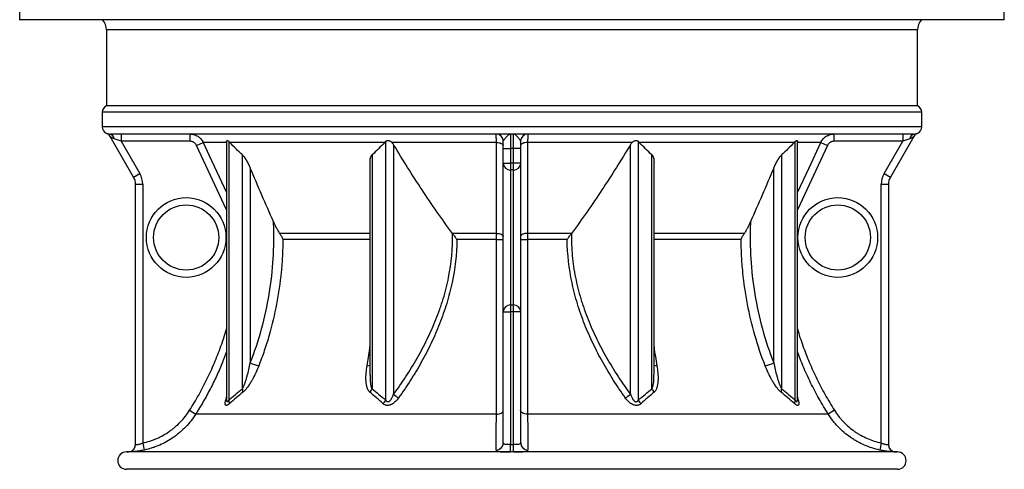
# Model space of a CAD drawing. Header units: millimetres. Extents: x 1695 to 3133, y 654 to 4111.
# Tile 1 of 5: x 1734 to 3094, y 654 to 1274. Entities that reach past the tile are written whole.
import ezdxf

# ---------------------------------------------------------------- set-up
doc = ezdxf.new("R2010")
doc.units = ezdxf.units.MM
doc.header["$LTSCALE"] = 2

msp = doc.modelspace()

# ---------------------------------------------------------------- linework, layer by layer
at = {"color": 7, "linetype": 'Continuous', "lineweight": 25}
for p, q in [((1733.9, 1334.3), (1733.9, 1274.3)), ((3093.9, 1274.3), (3093.9, 1334.3)), ((2413.9, 1274.3), (1733.9, 1274.3)), ((3093.9, 1274.3), (2413.9, 1274.3)), ((1853.9, 1260.2), (1853.9, 1155.6)), ((2973.9, 1155.6), (2973.9, 1260.2)), ((1847.9, 1146.4), (1847.9, 1126.4)), ((1853.9, 1155.6), (2413.9, 1155.6)), ((2413.9, 1155.6), (2973.9, 1155.6)), ((2979.9, 1126.4), (2979.9, 1146.4)), ((2969.4, 1116.4), (1858.5, 1116.4)), ((1874.3, 1116.4), (1874.3, 1106.4)), ((1969.3, 1106.4), (1969.3, 1116.4)), ((2411.9, 1116.4), (2411.9, 1096.4)), ((2415.9, 1096.4), (2415.9, 1116.4)), ((2858.6, 1116.4), (2858.6, 1106.4)), ((2953.6, 1116.4), (2953.6, 1106.4)), ((1891.3, 1057), (1859, 1112.9)), ((1874.3, 1106.4), (1864.4, 1109.8)), ((1969.3, 1106.4), (1874.3, 1106.4)), ((1874.3, 1106.4), (1899.9, 1062)), ((1978.3, 1100.6), (1987.4, 1104.8)), ((2019.9, 1104.8), (1987.4, 1104.8)), ((2019.8, 1106.1), (2019.8, 749.7)), ((2022.7, 1106.4), (2022.7, 749.2)), ((2237.9, 1104.8), (2024.3, 1104.8)), ((2239.5, 749.2), (2239.5, 1106.4)), ((2392.4, 1104.8), (2248, 1104.8)), ((2401.9, 1096.4), (2401.9, 1106.4)), ((2425.9, 1106.4), (2425.9, 1096.4)), ((2579.9, 1104.8), (2435.5, 1104.8)), ((2588.4, 1106.4), (2588.4, 749.2)), ((2803.6, 1104.8), (2590, 1104.8)), ((2805.2, 749.2), (2805.2, 1106.4)), ((2840.5, 1104.8), (2808, 1104.8)), ((2808.1, 749.7), (2808.1, 1106.1)), ((2840.5, 1104.8), (2849.6, 1100.6)), ((2953.6, 1106.4), (2858.6, 1106.4)), ((2928, 1062), (2953.6, 1106.4)), ((2968.9, 1112.9), (2936.6, 1057)), ((2963.5, 1109.8), (2953.6, 1106.4)), ((2250.4, 1101.6), (2250.4, 757.2)), ((2401.9, 1096.4), (2411.9, 1096.4)), ((2401.9, 1076.1), (2401.9, 1096.4)), ((2415.9, 1096.4), (2411.9, 1096.4)), ((2411.9, 1096.4), (2411.9, 1076.1)), ((2425.9, 1096.4), (2415.9, 1096.4)), ((2415.9, 1076.1), (2415.9, 1096.4)), ((2425.9, 1096.4), (2425.9, 1076.1)), ((2577.5, 757.2), (2577.5, 1101.6)), ((2041.5, 764.7), (2041.5, 1087.7)), ((2217.8, 1077.1), (2217.8, 784.2)), ((2220.7, 1087.7), (2220.7, 764.7)), ((2401.9, 1076.1), (2411.9, 1076.1)), ((2401.9, 871.1), (2401.9, 1076.1)), ((2415.9, 1076.1), (2411.9, 1076.1)), ((2411.9, 1076.1), (2411.9, 1066.8)), ((2425.9, 1076.1), (2415.9, 1076.1)), ((2415.9, 1066.8), (2415.9, 1076.1)), ((2425.9, 1076.1), (2425.9, 871.1)), ((2607.2, 764.7), (2607.2, 1087.7)), ((2610.1, 784.2), (2610.1, 1077.1)), ((2786.4, 1087.7), (2786.4, 764.7)), ((1891.3, 1057), (1899.9, 1062)), ((2052.4, 1069.2), (2052.4, 800.5)), ((2415.9, 1066.8), (2411.9, 1066.8)), ((2411.9, 1066.8), (2411.9, 880.4)), ((2415.9, 880.4), (2415.9, 1066.8)), ((2775.5, 800.5), (2775.5, 1069.2)), ((2928, 1062), (2936.6, 1057)), ((1893.9, 1047), (1903.9, 1047)), ((1893.9, 687.6), (1893.9, 1047)), ((1903.9, 1047), (1903.9, 689.9)), ((2923.9, 689.9), (2923.9, 1047)), ((2923.9, 1047), (2933.9, 1047)), ((2933.9, 1047), (2933.9, 687.6)), ((2392.5, 979.3), (2331.7, 979.3)), ((2496.2, 979.3), (2435.4, 979.3)), ((2401.9, 690), (2401.9, 871.1)), ((2401.9, 871.1), (2411.9, 871.1)), ((2411.9, 880.4), (2411.9, 871.1)), ((2415.9, 880.4), (2411.9, 880.4)), ((2411.9, 871.1), (2411.9, 687.6)), ((2415.9, 871.1), (2411.9, 871.1)), ((2415.9, 871.1), (2415.9, 880.4)), ((2415.9, 687.6), (2415.9, 871.1)), ((2425.9, 871.1), (2415.9, 871.1)), ((2425.9, 871.1), (2425.9, 690)), ((2217.9, 784.2), (2217.9, 783.7)), ((2217.9, 783.7), (2217.9, 784.2)), ((2610, 783.7), (2610, 784.2)), ((2808.1, 749.7), (2808.1, 749.7)), ((1968.6, 735), (1977.1, 729.7)), ((2859.3, 735), (2850.8, 729.7)), ((2392.4, 729.7), (1977.1, 729.7)), ((2850.8, 729.7), (2435.5, 729.7)), ((1903.9, 689.9), (1906.1, 680.1)), ((2411.9, 677.6), (2411.9, 687.6)), ((2415.9, 677.6), (2415.9, 687.6)), ((2923.9, 689.9), (2921.8, 680.1)), ((2946.4, 677.6), (1881.4, 677.6)), ((2946.4, 653.6), (1881.4, 653.6))]:
    msp.add_line(p, q, dxfattribs=at)
at = {"color": 8, "linetype": 'Continuous', "lineweight": 25}
for p, q in [((2973.9, 1260.2), (1853.9, 1260.2)), ((2979.9, 1146.4), (1847.9, 1146.4)), ((2979.9, 1126.4), (1847.9, 1126.4)), ((2019.8, 1012), (1978.3, 1100.6)), ((2849.6, 1100.6), (2808.1, 1012)), ((2217.8, 979.3), (2093, 979.3)), ((2734.9, 979.3), (2610.1, 979.3)), ((2217.8, 970.7), (2097.3, 970.7)), ((2392.5, 970.7), (2337.5, 970.7)), ((2490.2, 970.7), (2435.4, 970.7)), ((2730.6, 970.7), (2610.1, 970.7)), ((2019.4, 752.3), (2019.8, 753.5)), ((2019.4, 752.3), (2019.8, 752.6)), ((2808.1, 753.5), (2808.5, 752.3)), ((2808.5, 752.3), (2808.1, 752.6))]:
    msp.add_line(p, q, dxfattribs=at)
at = {"color": 8, "linetype": 'Continuous', "lineweight": 25, "flags": 128}
for points in [[(1987.4, 1104.8), (1995.8, 1086.7), (2019.8, 1035.6)], [(2808.1, 1035.6), (2824.2, 1069.9), (2840.5, 1104.8)], [(1887.5, 678.3), (1886.1, 677.9), (1884.2, 677.6)], [(2940, 678.4), (2941.8, 677.9), (2943.7, 677.6)]]:
    msp.add_lwpolyline(points, dxfattribs=at)
at = {"color": 7, "linetype": 'Continuous', "lineweight": 25, "flags": 128}
for points in [[(2392.4, 1104.8), (2394.3, 1104.7), (2396.1, 1104.5), (2397.7, 1104.1), (2399.2, 1103.5), (2400.4, 1102.9), (2401.2, 1102.2), (2401.8, 1101.4), (2401.9, 1100.6)], [(2392.5, 979.3), (2392.5, 997.4), (2392.4, 1069.9), (2392.4, 1104.8)], [(2435.5, 1104.8), (2433.6, 1104.7), (2431.8, 1104.5), (2430.2, 1104.1), (2428.7, 1103.5), (2427.5, 1102.9), (2426.7, 1102.2), (2426.1, 1101.4), (2425.9, 1100.6)], [(2435.5, 1104.8), (2435.5, 1086.7), (2435.4, 1014.2), (2435.4, 979.3)], [(2392.5, 979.3), (2394.3, 979.2), (2396.1, 978.9), (2397.8, 978.5), (2399.2, 978), (2400.4, 977.4), (2401.2, 976.6), (2401.8, 975.9), (2401.9, 975.1)], [(2435.4, 979.3), (2433.5, 979.2), (2431.8, 978.9), (2430.1, 978.5), (2428.7, 978), (2427.5, 977.4), (2426.7, 976.6), (2426.1, 975.9), (2425.9, 975.1)], [(2392.4, 729.7), (2394.3, 729.8), (2396.1, 730.2), (2397.7, 730.7), (2399.2, 731.3), (2400.3, 732.1), (2401.2, 733), (2401.8, 734), (2401.9, 735)], [(2435.5, 729.7), (2433.6, 729.8), (2431.8, 730.2), (2430.2, 730.7), (2428.7, 731.3), (2427.5, 732.1), (2426.7, 733), (2426.1, 734), (2425.9, 735)], [(2411.9, 687.6), (2413.9, 687.6), (2415.9, 687.6)]]:
    msp.add_lwpolyline(points, dxfattribs=at)
at = {"color": 7, "linetype": 'Continuous', "lineweight": 25}
for centre, radius in [((1963.9, 973.6), 55), ((2863.9, 973.6), 55), ((1963.9, 973.6), 45), ((2863.9, 973.6), 45)]:
    msp.add_circle(centre, radius, dxfattribs=at)
for centre, radius, start, end in [((1833.9, 1260.2), 20, 0, 44.6854), ((2993.9, 1260.2), 20, 135.3146, 180), ((1857.9, 1146.4), 10, 113.5782, 180), ((2969.9, 1146.4), 10, 0, 66.4218), ((1857.9, 1126.4), 10, 180, 247.809), ((1850.4, 1107.9), 10, 29.9963, 67.6315), ((1857.2, 1109.2), 7.29, 4.6615, 79.4977), ((2391.9, 1106.4), 10, 0, 90), ((2435.9, 1106.4), 10, 90, 180), ((2970.7, 1109.2), 7.29, 100.5023, 175.3385), ((2977.5, 1107.9), 10, 112.3462, 150.0037), ((2969.9, 1126.4), 10, 292.1607, 0), ((1850.3, 1107.9), 10, 30, 45.2132), ((2977.6, 1107.9), 10, 135.3395, 150), ((2411.6, 1076.4), 9.68, 182.1018, 271.9579), ((2416.3, 1076.4), 9.68, 268.0421, 357.8982), ((1873.9, 1047), 30, 0, 30), ((2953.9, 1047), 30, 150, 180), ((1873.9, 1047), 20, 0, 30), ((2953.9, 1047), 20, 150, 180), ((2394.8, 1336.4), 365.7, 269.6452, 271.1207), ((2433.1, 1336.4), 365.7, 268.8793, 270.3548), ((2411.6, 870.8), 9.68, 88.0421, 177.8982), ((2416.3, 870.8), 9.68, 2.1018, 91.9579), ((2072.6, 842.1), 46.3, 244.0989, 259.5646), ((2755.3, 842.1), 46.3, 280.4354, 295.9011), ((2032.5, 760.8), 9.83, 355.0374, 22.9584), ((2206.3, 770.5), 15.5, 317.5714, 338.0915), ((2621.6, 770.5), 15.5, 201.9085, 222.4286), ((2795.4, 760.8), 9.83, 157.0416, 184.9626), ((2014.4, 745.3), 9.18, 352.842, 25.067), ((2225, 755.5), 15.8, 314.1076, 336.4366), ((2275.7, 786.4), 38.7, 229.1095, 241.8185), ((2552.2, 786.4), 38.7, 298.1815, 310.8905), ((2602.9, 755.5), 15.8, 203.5634, 225.8924), ((2813.5, 745.3), 9.18, 154.933, 187.158), ((1883.9, 687.6), 10, 271.3594, 359.9997), ((1883.9, 687.6), 10, 291.008, 360), ((2392.1, 690.1), 9.88, 269.8501, 359.3176), ((2435.8, 690.1), 9.88, 180.6824, 270.1499), ((2943.9, 687.6), 10, 180.0003, 268.6776), ((2943.9, 687.6), 10, 180, 246.9013), ((1881.4, 665.6), 12, 90, 270), ((1881.4, 789.6), 112, 270, 271.3985), ((2946.4, 789.6), 112, 268.6021, 270), ((2946.4, 665.6), 12, 270, 90)]:
    msp.add_arc(centre, radius, start, end, dxfattribs=at)
at = {"color": 8, "linetype": 'Continuous', "lineweight": 25}
for centre, radius, start, end in [((1850.3, 1107.9), 10, 45.2133, 67.352), ((2977.6, 1107.9), 10, 112.648, 135.3395), ((2213.8, 806.6), 9.99, 270.2101, 293.2023), ((2614.1, 806.6), 9.99, 246.7977, 269.7899)]:
    msp.add_arc(centre, radius, start, end, dxfattribs=at)
at = {"color": 7, "linetype": 'Continuous', "lineweight": 25}
for points, knots in [([(1854.2, 1117.2), (1854.2, 1117.2), (1854.3, 1117.1), (1854.7, 1117), (1855, 1116.9), (1855.7, 1116.7), (1856.2, 1116.6), (1857.2, 1116.5), (1857.8, 1116.4), (1858.5, 1116.4)], [0, 0, 0, 0, 0.25, 0.25, 0.5, 0.5, 0.75, 0.75, 1, 1, 1, 1]), ([(1969.3, 1116.4), (1971.2, 1116.4), (1973, 1116.1), (1975.7, 1115.3), (1976.6, 1115), (1978.4, 1114.2), (1979.2, 1113.8), (1980.4, 1113), (1980.8, 1112.8), (1981.5, 1112.2), (1981.9, 1111.9), (1983, 1111), (1983.7, 1110.3), (1984.9, 1108.9), (1985.5, 1108.1), (1986.5, 1106.5), (1987, 1105.7), (1987.4, 1104.8)], [0, 0, 0, 0, 0.25, 0.25, 0.375, 0.375, 0.5, 0.5, 0.5625, 0.5625, 0.625, 0.625, 0.75, 0.75, 0.875, 0.875, 1, 1, 1, 1]), ([(2392.4, 1104.8), (2392.4, 1106.6), (2392.4, 1108.2), (2392.3, 1110.3), (2392.3, 1111), (2392.3, 1112.2), (2392.2, 1112.8), (2392.2, 1113.5), (2392.2, 1113.8), (2392.2, 1114.2), (2392.2, 1114.4), (2392.1, 1115), (2392.1, 1115.3), (2392.1, 1115.9), (2392, 1116.1), (2392, 1116.3), (2392, 1116.4), (2391.9, 1116.4)], [0, 0, 0, 0, 0.25, 0.25, 0.375, 0.375, 0.5, 0.5, 0.5625, 0.5625, 0.625, 0.625, 0.75, 0.75, 0.875, 0.875, 1, 1, 1, 1]), ([(2401.9, 1106.4), (2401.9, 1106.8), (2402.1, 1107.2), (2402.6, 1107.9), (2402.7, 1108.1), (2403.1, 1108.7), (2403.3, 1108.9), (2404, 1109.7), (2404.4, 1110.3), (2405.4, 1111.5), (2405.9, 1112.1), (2406.9, 1113.2), (2407.4, 1113.7), (2408.3, 1114.6), (2408.8, 1115), (2409.7, 1115.7), (2410.2, 1116), (2410.8, 1116.2), (2411.1, 1116.3), (2411.4, 1116.4), (2411.5, 1116.4), (2411.7, 1116.4), (2411.8, 1116.4), (2411.9, 1116.4)], [0, 0, 0, 0, 0.125, 0.125, 0.1875, 0.1875, 0.25, 0.25, 0.375, 0.375, 0.5, 0.5, 0.625, 0.625, 0.75, 0.75, 0.875, 0.875, 0.9375, 0.9375, 0.96875, 0.96875, 1, 1, 1, 1]), ([(2425.9, 1106.4), (2425.9, 1106.8), (2425.8, 1107.2), (2425.3, 1107.9), (2425.2, 1108.1), (2424.8, 1108.7), (2424.6, 1108.9), (2423.9, 1109.7), (2423.5, 1110.3), (2422.5, 1111.5), (2422, 1112.1), (2421, 1113.2), (2420.5, 1113.7), (2419.6, 1114.6), (2419.1, 1115), (2418.2, 1115.7), (2417.7, 1116), (2417.1, 1116.2), (2416.8, 1116.3), (2416.5, 1116.4), (2416.4, 1116.4), (2416.2, 1116.4), (2416.1, 1116.4), (2415.9, 1116.4)], [0, 0, 0, 0, 0.125, 0.125, 0.1875, 0.1875, 0.25, 0.25, 0.375, 0.375, 0.5, 0.5, 0.625, 0.625, 0.75, 0.75, 0.875, 0.875, 0.9375, 0.9375, 0.96875, 0.96875, 1, 1, 1, 1]), ([(2435.9, 1116.4), (2435.9, 1116.4), (2435.9, 1116.1), (2435.8, 1115.3), (2435.8, 1115), (2435.7, 1114.2), (2435.7, 1113.8), (2435.7, 1113), (2435.7, 1112.8), (2435.6, 1112.2), (2435.6, 1111.9), (2435.6, 1111), (2435.6, 1110.3), (2435.6, 1108.9), (2435.5, 1108.1), (2435.5, 1106.5), (2435.5, 1105.7), (2435.5, 1104.8)], [0, 0, 0, 0, 0.25, 0.25, 0.375, 0.375, 0.5, 0.5, 0.5625, 0.5625, 0.625, 0.625, 0.75, 0.75, 0.875, 0.875, 1, 1, 1, 1]), ([(2840.5, 1104.8), (2841.3, 1106.6), (2842.4, 1108.2), (2844.2, 1110.3), (2844.9, 1111), (2846.3, 1112.2), (2847.1, 1112.8), (2848.3, 1113.5), (2848.7, 1113.8), (2849.5, 1114.2), (2850, 1114.4), (2851.2, 1115), (2852.1, 1115.3), (2853.9, 1115.9), (2854.9, 1116.1), (2856.7, 1116.3), (2857.7, 1116.4), (2858.6, 1116.4)], [0, 0, 0, 0, 0.25, 0.25, 0.375, 0.375, 0.5, 0.5, 0.5625, 0.5625, 0.625, 0.625, 0.75, 0.75, 0.875, 0.875, 1, 1, 1, 1]), ([(2969.4, 1116.4), (2970.1, 1116.4), (2970.7, 1116.5), (2971.7, 1116.6), (2972.2, 1116.7), (2972.9, 1116.9), (2973.2, 1117), (2973.6, 1117.1), (2973.7, 1117.2), (2973.7, 1117.2)], [0, 0, 0, 0, 0.25, 0.25, 0.5, 0.5, 0.75, 0.75, 1, 1, 1, 1]), ([(1864.4, 1109.8), (1863.8, 1110.1), (1863.1, 1110.3), (1861.9, 1110.9), (1861.4, 1111.3), (1860.4, 1111.9), (1859.9, 1112.3), (1859.4, 1112.6), (1859.2, 1112.8), (1859, 1112.9), (1859, 1112.9), (1859, 1112.9)], [0, 0, 0, 0, 0.25, 0.25, 0.5, 0.5, 0.75, 0.75, 0.875, 0.875, 1, 1, 1, 1]), ([(1978.3, 1100.6), (1977.9, 1101.5), (1977.4, 1102.3), (1976.5, 1103.4), (1976.1, 1103.7), (1975.4, 1104.3), (1975, 1104.6), (1974.2, 1105.1), (1973.8, 1105.3), (1973, 1105.7), (1972.5, 1105.9), (1971.1, 1106.3), (1970.2, 1106.4), (1969.3, 1106.4)], [0, 0, 0, 0, 0.25, 0.25, 0.375, 0.375, 0.5, 0.5, 0.625, 0.625, 0.75, 0.75, 1, 1, 1, 1]), ([(2019.8, 1106.1), (2019.8, 1106.2), (2019.7, 1106.8), (2020, 1107.3), (2020.6, 1107.6), (2021.6, 1107.2), (2022.4, 1106.6), (2022.7, 1106.4)], [0, 0, 0, 0, 0.0418, 0.314854, 0.568729, 0.798205, 1, 1, 1, 1]), ([(2239.5, 1106.4), (2239.8, 1106.6), (2240.1, 1106.8), (2240.7, 1107.1), (2241, 1107.3), (2241.7, 1107.4), (2242.1, 1107.5), (2242.9, 1107.5), (2243.3, 1107.4), (2244.1, 1107.3), (2244.5, 1107.2), (2245.3, 1106.9), (2245.7, 1106.7), (2246.8, 1106), (2247.5, 1105.5), (2248, 1104.8)], [0, 0, 0, 0, 0.125, 0.125, 0.25, 0.25, 0.375, 0.375, 0.5, 0.5, 0.625, 0.625, 0.75, 0.75, 1, 1, 1, 1]), ([(2579.9, 1104.8), (2580.1, 1105.2), (2580.5, 1105.5), (2581.1, 1106), (2581.5, 1106.3), (2582.2, 1106.7), (2582.6, 1106.9), (2583.4, 1107.2), (2583.8, 1107.3), (2584.6, 1107.4), (2585, 1107.5), (2585.8, 1107.5), (2586.2, 1107.4), (2586.9, 1107.3), (2587.2, 1107.1), (2587.8, 1106.8), (2588.1, 1106.6), (2588.4, 1106.4)], [0, 0, 0, 0, 0.125, 0.125, 0.25, 0.25, 0.375, 0.375, 0.5, 0.5, 0.625, 0.625, 0.75, 0.75, 0.875, 0.875, 1, 1, 1, 1]), ([(2805.2, 1106.4), (2805.6, 1106.7), (2806.4, 1107.3), (2807.4, 1107.6), (2808, 1107.3), (2808.2, 1106.7), (2808.1, 1106.2), (2808.1, 1106.1)], [0, 0, 0, 0, 0.238383, 0.477505, 0.707797, 0.937745, 1, 1, 1, 1]), ([(2858.6, 1106.4), (2857.7, 1106.4), (2856.7, 1106.3), (2855.4, 1105.9), (2854.9, 1105.7), (2854.1, 1105.3), (2853.7, 1105.1), (2852.9, 1104.6), (2852.5, 1104.3), (2851.8, 1103.7), (2851.4, 1103.3), (2850.5, 1102.3), (2850, 1101.5), (2849.6, 1100.6)], [0, 0, 0, 0, 0.25, 0.25, 0.375, 0.375, 0.5, 0.5, 0.625, 0.625, 0.75, 0.75, 1, 1, 1, 1]), ([(2968.9, 1112.9), (2968.9, 1112.9), (2968.9, 1112.9), (2968.7, 1112.8), (2968.5, 1112.6), (2968, 1112.3), (2967.5, 1111.9), (2966.5, 1111.3), (2966, 1110.9), (2964.8, 1110.3), (2964.1, 1110.1), (2963.5, 1109.8)], [0, 0, 0, 0, 0.125, 0.125, 0.25, 0.25, 0.5, 0.5, 0.75, 0.75, 1, 1, 1, 1]), ([(2331.7, 979.3), (2324.4, 989.1), (2317.3, 999), (2303.3, 1019.1), (2296.5, 1029.2), (2276.2, 1059.8), (2263.2, 1080.6), (2250.4, 1101.6)], [0, 0, 0, 0, 0.25, 0.25, 0.5, 0.5, 1, 1, 1, 1]), ([(2577.5, 1101.6), (2564.7, 1080.6), (2551.7, 1059.8), (2531.4, 1029.2), (2524.6, 1019.1), (2510.6, 999), (2503.5, 989.1), (2496.2, 979.3)], [0, 0, 0, 0, 0.5, 0.5, 0.75, 0.75, 1, 1, 1, 1]), ([(2041.5, 1087.7), (2042.1, 1087.2), (2042.6, 1086.6), (2043.7, 1085.2), (2044.2, 1084.5), (2045.2, 1083), (2045.7, 1082.3), (2046.7, 1080.7), (2047.1, 1079.9), (2048.5, 1077.5), (2049.3, 1075.9), (2050.9, 1072.6), (2051.7, 1070.9), (2052.4, 1069.2)], [0, 0, 0, 0, 0.125, 0.125, 0.25, 0.25, 0.375, 0.375, 0.5, 0.5, 0.75, 0.75, 1, 1, 1, 1]), ([(2217.9, 1077.1), (2217.9, 1078.3), (2217.8, 1081.1), (2218.6, 1084.9), (2220.1, 1086.9), (2220.7, 1087.7)], [0, 0, 0, 0, 0.316863, 0.707623, 1, 1, 1, 1]), ([(2607.2, 1087.7), (2607.9, 1086.8), (2609.1, 1085.2), (2609.8, 1082.1), (2610.1, 1079.5), (2610.1, 1077.8), (2610.1, 1077.1)], [0, 0, 0, 0, 0.301483, 0.567819, 0.840309, 1, 1, 1, 1]), ([(2775.5, 1069.2), (2776.2, 1070.9), (2777, 1072.6), (2778.6, 1075.8), (2779.4, 1077.5), (2780.8, 1079.9), (2781.2, 1080.7), (2782.2, 1082.3), (2782.7, 1083), (2783.7, 1084.5), (2784.2, 1085.2), (2785.3, 1086.6), (2785.8, 1087.2), (2786.4, 1087.7)], [0, 0, 0, 0, 0.25, 0.25, 0.5, 0.5, 0.625, 0.625, 0.75, 0.75, 0.875, 0.875, 1, 1, 1, 1]), ([(2052.4, 800.5), (2058.5, 815.9), (2063.7, 831.5), (2072.4, 863.2), (2075.9, 879.3), (2081.3, 911.8), (2083.2, 928.3), (2084.4, 949.2), (2084.6, 953.3), (2084.9, 961.7), (2085, 965.9), (2085.1, 978.4), (2084.9, 986.8), (2084.5, 995.1)], [0, 0, 0, 0, 0.25, 0.25, 0.5, 0.5, 0.75, 0.75, 0.8125, 0.8125, 0.875, 0.875, 1, 1, 1, 1]), ([(2084.5, 995.1), (2085.1, 993.8), (2085.7, 992.4), (2087, 989.7), (2087.7, 988.4), (2089.1, 985.7), (2089.8, 984.4), (2091.3, 981.8), (2092.1, 980.5), (2093, 979.3)], [0, 0, 0, 0, 0.25, 0.25, 0.5, 0.5, 0.75, 0.75, 1, 1, 1, 1]), ([(2734.9, 979.3), (2735.8, 980.5), (2736.6, 981.8), (2738.1, 984.3), (2738.8, 985.7), (2740.2, 988.4), (2740.9, 989.7), (2742.2, 992.4), (2742.8, 993.8), (2743.4, 995.1)], [0, 0, 0, 0, 0.25, 0.25, 0.5, 0.5, 0.75, 0.75, 1, 1, 1, 1]), ([(2743.4, 995.1), (2743, 986.8), (2742.8, 978.4), (2742.9, 965.9), (2743, 961.7), (2743.3, 953.3), (2743.5, 949.2), (2744.7, 928.3), (2746.6, 911.8), (2752, 879.3), (2755.5, 863.2), (2764.2, 831.5), (2769.4, 815.9), (2775.5, 800.5)], [0, 0, 0, 0, 0.125, 0.125, 0.1875, 0.1875, 0.25, 0.25, 0.5, 0.5, 0.75, 0.75, 1, 1, 1, 1]), ([(2093, 979.3), (2093.9, 978), (2094.7, 976.6), (2096.2, 973.9), (2096.8, 972.6), (2097.3, 971.2)], [0, 0, 0, 0, 0.5, 0.5, 1, 1, 1, 1]), ([(2250.4, 757.2), (2256.3, 765.2), (2262, 773.3), (2272.8, 789.9), (2278, 798.3), (2287.8, 815.4), (2292.4, 824.2), (2301.1, 842), (2305.2, 851.2), (2310.8, 865.1), (2312.5, 869.9), (2315, 877), (2315.9, 879.4), (2317.4, 884.2), (2318.2, 886.7), (2321.9, 898.9), (2324.4, 908.7), (2330.3, 938.4), (2332.2, 958.6), (2331.8, 979.2)], [0, 0, 0, 0, 0.125, 0.125, 0.25, 0.25, 0.375, 0.375, 0.5, 0.5, 0.5625, 0.5625, 0.59375, 0.59375, 0.625, 0.625, 0.75, 0.75, 1, 1, 1, 1]), ([(2331.8, 979.2), (2332.7, 977.9), (2333.7, 976.6), (2335.6, 973.9), (2336.5, 972.6), (2337.4, 971.2)], [0, 0, 0, 0, 0.5, 0.5, 1, 1, 1, 1]), ([(2392.5, 970.7), (2392.5, 972.2), (2392.5, 973.7), (2392.5, 976.5), (2392.5, 978), (2392.5, 979.3)], [0, 0, 0, 0, 0.5, 0.5, 1, 1, 1, 1]), ([(2435.4, 979.3), (2435.4, 978), (2435.4, 976.6), (2435.4, 973.7), (2435.4, 972.2), (2435.4, 970.7)], [0, 0, 0, 0, 0.5, 0.5, 1, 1, 1, 1]), ([(2490.5, 971.2), (2491.4, 972.6), (2492.3, 973.9), (2494.2, 976.6), (2495.2, 977.9), (2496.1, 979.2)], [0, 0, 0, 0, 0.5, 0.5, 1, 1, 1, 1]), ([(2496.1, 979.2), (2496.1, 976.6), (2496.1, 974.1), (2496.1, 968.9), (2496.2, 966.4), (2496.4, 958.7), (2496.7, 953.6), (2498.1, 938.5), (2499.6, 928.4), (2503.6, 908.6), (2506, 898.8), (2509.7, 886.6), (2510.5, 884.2), (2512.1, 879.3), (2512.9, 876.9), (2515.4, 869.8), (2517.2, 865.1), (2522.7, 851.1), (2526.8, 842), (2535.5, 824.1), (2540.1, 815.4), (2550, 798.2), (2555.1, 789.8), (2566, 773.3), (2571.6, 765.2), (2577.5, 757.2)], [0, 0, 0, 0, 0.03125, 0.03125, 0.0625, 0.0625, 0.125, 0.125, 0.25, 0.25, 0.375, 0.375, 0.40625, 0.40625, 0.4375, 0.4375, 0.5, 0.5, 0.625, 0.625, 0.75, 0.75, 0.875, 0.875, 1, 1, 1, 1]), ([(2730.6, 971.2), (2731.1, 972.6), (2731.7, 973.9), (2733.2, 976.6), (2734, 978), (2734.9, 979.3)], [0, 0, 0, 0, 0.5, 0.5, 1, 1, 1, 1]), ([(2097.4, 970.4), (2097.4, 962.9), (2097.2, 955.4), (2096.4, 940.5), (2095.8, 933.1), (2093.7, 910.9), (2091.5, 896.2), (2086, 867.2), (2082.6, 852.9), (2077.5, 835.1), (2076.4, 831.6), (2074.2, 824.5), (2073, 821), (2069.5, 810.5), (2066.9, 803.5), (2064.3, 796.6)], [0, 0, 0, 0, 0.125, 0.125, 0.25, 0.25, 0.5, 0.5, 0.75, 0.75, 0.8125, 0.8125, 0.875, 0.875, 1, 1, 1, 1]), ([(2097.3, 971.2), (2097.3, 971.1), (2097.3, 971), (2097.3, 970.9), (2097.3, 970.8), (2097.3, 970.8), (2097.3, 970.7), (2097.3, 970.7), (2097.4, 970.6), (2097.4, 970.6), (2097.4, 970.6), (2097.4, 970.5), (2097.4, 970.5), (2097.4, 970.5), (2097.4, 970.5), (2097.4, 970.4), (2097.4, 970.4), (2097.4, 970.4), (2097.4, 970.4), (2097.4, 970.4), (2097.4, 970.4), (2097.4, 970.4), (2097.4, 970.4), (2097.4, 970.4), (2097.4, 970.4)], [0, 0, 0, 0, 0.0001373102, 0.0001373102, 0.0001373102, 0.0002309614, 0.0002309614, 0.0002309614, 0.0002952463, 0.0002952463, 0.0002952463, 0.0003398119, 0.0003398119, 0.0003398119, 0.0003862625, 0.0003862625, 0.0003862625, 0.0004050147, 0.0004050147, 0.0004050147, 0.0004241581, 0.0004241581, 0.0004241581, 0.0004330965, 0.0004330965, 0.0004330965, 0.0004330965]), ([(2337.7, 970.4), (2337.5, 950.3), (2335.2, 930.7), (2330.1, 906.5), (2329, 901.7), (2326.5, 892.1), (2325.2, 887.3), (2322.3, 877.8), (2320.7, 873.1), (2317.4, 863.8), (2315.7, 859.1), (2310.3, 845.4), (2306.4, 836.4), (2298, 818.7), (2293.5, 810.1), (2286.3, 797.3), (2283.9, 793.1), (2278.9, 784.7), (2276.4, 780.6), (2268.5, 768.3), (2263.1, 760.2), (2257.5, 752.3)], [0, 0, 0, 0, 0.25, 0.25, 0.3125, 0.3125, 0.375, 0.375, 0.4375, 0.4375, 0.5, 0.5, 0.625, 0.625, 0.75, 0.75, 0.8125, 0.8125, 0.875, 0.875, 1, 1, 1, 1]), ([(2337.4, 971.2), (2337.4, 971.1), (2337.5, 971), (2337.5, 970.9), (2337.5, 970.8), (2337.5, 970.8), (2337.5, 970.7), (2337.5, 970.7), (2337.5, 970.6), (2337.6, 970.6), (2337.6, 970.6), (2337.6, 970.5), (2337.6, 970.5), (2337.6, 970.5), (2337.6, 970.5), (2337.6, 970.4), (2337.6, 970.4), (2337.7, 970.4), (2337.7, 970.4), (2337.7, 970.4), (2337.7, 970.4), (2337.7, 970.4), (2337.7, 970.4), (2337.7, 970.4), (2337.7, 970.4)], [0, 0, 0, 0, 0.0001368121, 0.0001368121, 0.0001368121, 0.0002301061, 0.0002301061, 0.0002301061, 0.0002941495, 0.0002941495, 0.0002941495, 0.0003385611, 0.0003385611, 0.0003385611, 0.0003848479, 0.0003848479, 0.0003848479, 0.0004035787, 0.0004035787, 0.0004035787, 0.0004226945, 0.0004226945, 0.0004226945, 0.0004321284, 0.0004321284, 0.0004321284, 0.0004321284]), ([(2392.4, 729.7), (2392.4, 747.7), (2392.4, 766.3), (2392.4, 804.7), (2392.5, 824.4), (2392.5, 849.8), (2392.5, 855), (2392.5, 865.3), (2392.5, 870.5), (2392.5, 880.9), (2392.5, 886.1), (2392.5, 896.6), (2392.5, 901.9), (2392.5, 928.2), (2392.5, 949.4), (2392.5, 970.7)], [0, 0, 0, 0, 0.25, 0.25, 0.5, 0.5, 0.5625, 0.5625, 0.625, 0.625, 0.6875, 0.6875, 0.75, 0.75, 1, 1, 1, 1]), ([(2435.4, 970.7), (2435.4, 949.4), (2435.4, 928.3), (2435.4, 886.6), (2435.4, 866), (2435.4, 840.6), (2435.4, 835.6), (2435.4, 825.5), (2435.4, 820.4), (2435.4, 805.4), (2435.5, 795.5), (2435.5, 766.4), (2435.5, 747.7), (2435.5, 729.7)], [0, 0, 0, 0, 0.25, 0.25, 0.5, 0.5, 0.5625, 0.5625, 0.625, 0.625, 0.75, 0.75, 1, 1, 1, 1]), ([(2490.2, 970.4), (2490.2, 970.4), (2490.2, 970.4), (2490.3, 970.5), (2490.3, 970.5), (2490.3, 970.6), (2490.4, 970.7), (2490.4, 970.9), (2490.5, 971), (2490.5, 971.2)], [0, 0, 0, 0, 0.125, 0.125, 0.25, 0.25, 0.5, 0.5, 1, 1, 1, 1]), ([(2570.4, 752.3), (2564.8, 760.2), (2559.4, 768.2), (2549, 784.6), (2544, 792.9), (2534.6, 809.8), (2530.1, 818.4), (2521.8, 835.9), (2517.8, 844.8), (2510.6, 863), (2507.3, 872.4), (2502.9, 886.7), (2501.6, 891.5), (2499.1, 901.1), (2497.9, 906), (2492.7, 930.4), (2490.4, 950.3), (2490.2, 970.4)], [0, 0, 0, 0, 0.125, 0.125, 0.25, 0.25, 0.375, 0.375, 0.5, 0.5, 0.625, 0.625, 0.6875, 0.6875, 0.75, 0.75, 1, 1, 1, 1]), ([(2730.5, 970.4), (2730.5, 970.4), (2730.5, 970.4), (2730.5, 970.5), (2730.5, 970.5), (2730.5, 970.6), (2730.5, 970.7), (2730.6, 970.9), (2730.6, 971), (2730.6, 971.2)], [0, 0, 0, 0, 0.125, 0.125, 0.25, 0.25, 0.5, 0.5, 1, 1, 1, 1]), ([(2763.6, 796.6), (2758.2, 810.4), (2753.5, 824.4), (2745.4, 852.8), (2741.9, 867.1), (2736.4, 896.1), (2734.3, 910.7), (2732.1, 932.9), (2731.5, 940.4), (2730.7, 955.4), (2730.5, 962.9), (2730.5, 970.4)], [0, 0, 0, 0, 0.25, 0.25, 0.5, 0.5, 0.75, 0.75, 0.875, 0.875, 1, 1, 1, 1]), ([(2041.5, 764.7), (2041.9, 765.3), (2042.3, 765.9), (2042.9, 767.2), (2043.2, 767.9), (2043.9, 769.4), (2044.1, 770.1), (2044.7, 771.5), (2045, 772.3), (2045.8, 774.5), (2046.3, 776), (2047.2, 779), (2047.7, 780.5), (2049, 785.1), (2049.7, 788.2), (2051.2, 794.3), (2051.8, 797.4), (2052.4, 800.5)], [0, 0, 0, 0, 0.0625, 0.0625, 0.125, 0.125, 0.1875, 0.1875, 0.25, 0.25, 0.375, 0.375, 0.5, 0.5, 0.75, 0.75, 1, 1, 1, 1]), ([(2064.3, 796.6), (2062.9, 793.2), (2061.5, 789.9), (2058.4, 783.3), (2056.7, 780), (2054, 775.2), (2053.1, 773.6), (2051.1, 770.5), (2050.1, 769), (2048.5, 766.8), (2047.9, 766.1), (2046.8, 764.7), (2046.3, 764), (2045.1, 762.7), (2044.6, 762.1), (2043.4, 761), (2042.9, 760.4), (2042.3, 760)], [0, 0, 0, 0, 0.25, 0.25, 0.5, 0.5, 0.625, 0.625, 0.75, 0.75, 0.8125, 0.8125, 0.875, 0.875, 0.9375, 0.9375, 1, 1, 1, 1]), ([(2217.7, 760), (2217.2, 760.4), (2216.7, 761), (2215.8, 762.1), (2215.4, 762.7), (2214.7, 764), (2214.4, 764.7), (2213.9, 766.1), (2213.7, 766.8), (2213.1, 769), (2212.8, 770.5), (2212.4, 773.6), (2212.3, 775.2), (2212.1, 780), (2212.3, 783.3), (2212.9, 789.9), (2213.3, 793.2), (2213.9, 796.6)], [0, 0, 0, 0, 0.0625, 0.0625, 0.125, 0.125, 0.1875, 0.1875, 0.25, 0.25, 0.375, 0.375, 0.5, 0.5, 0.75, 0.75, 1, 1, 1, 1]), ([(2614, 796.6), (2614.6, 793.2), (2615, 789.9), (2615.6, 783.3), (2615.8, 780), (2615.6, 775.2), (2615.5, 773.6), (2615.1, 770.5), (2614.8, 769), (2614.2, 766.8), (2614, 766.1), (2613.5, 764.7), (2613.2, 764), (2612.5, 762.7), (2612.1, 762.1), (2611.2, 761), (2610.7, 760.4), (2610.2, 760)], [0, 0, 0, 0, 0.25, 0.25, 0.5, 0.5, 0.625, 0.625, 0.75, 0.75, 0.8125, 0.8125, 0.875, 0.875, 0.9375, 0.9375, 1, 1, 1, 1]), ([(2785.6, 760), (2785, 760.4), (2784.5, 761), (2783.3, 762.1), (2782.7, 762.7), (2781.6, 764), (2781.1, 764.7), (2780, 766.1), (2779.4, 766.8), (2777.8, 769), (2776.8, 770.5), (2774.8, 773.6), (2773.9, 775.2), (2771.2, 780), (2769.5, 783.3), (2766.4, 789.9), (2765, 793.2), (2763.6, 796.6)], [0, 0, 0, 0, 0.0625, 0.0625, 0.125, 0.125, 0.1875, 0.1875, 0.25, 0.25, 0.375, 0.375, 0.5, 0.5, 0.75, 0.75, 1, 1, 1, 1]), ([(2775.5, 800.5), (2776.1, 797.4), (2776.7, 794.3), (2778.2, 788.2), (2778.9, 785.1), (2780.2, 780.5), (2780.7, 779), (2781.6, 776), (2782.1, 774.5), (2783.2, 771.5), (2783.7, 770.1), (2784.7, 767.9), (2785, 767.3), (2785.6, 765.9), (2786, 765.2), (2786.4, 764.7)], [0, 0, 0, 0, 0.25, 0.25, 0.5, 0.5, 0.625, 0.625, 0.75, 0.75, 0.875, 0.875, 0.9375, 0.9375, 1, 1, 1, 1]), ([(2023.5, 744.1), (2022.8, 743.5), (2022.1, 743), (2021.1, 742.4), (2020.8, 742.3), (2020.2, 742), (2020, 741.9), (2019.4, 741.8), (2019.2, 741.8), (2018.8, 741.9), (2018.6, 742), (2018.3, 742.2), (2018.2, 742.4), (2018, 742.8), (2017.9, 743), (2017.7, 743.8), (2017.7, 744.4), (2017.8, 745.8), (2017.9, 746.5), (2018.4, 748.8), (2018.8, 750.5), (2019.4, 752.3)], [0, 0, 0, 0, 0.125, 0.125, 0.1875, 0.1875, 0.25, 0.25, 0.3125, 0.3125, 0.375, 0.375, 0.4375, 0.4375, 0.5, 0.5, 0.625, 0.625, 0.75, 0.75, 1, 1, 1, 1]), ([(2019.8, 749.7), (2019.8, 749.7), (2019.8, 749.6), (2019.8, 749.6), (2019.8, 749.7)], [0, 0, 0, 0, 0.217089, 1, 1, 1, 1]), ([(2257.5, 752.3), (2256.8, 751.4), (2256.1, 750.5), (2254.7, 748.8), (2253.9, 748), (2252.3, 746.4), (2251.4, 745.7), (2250, 744.7), (2249.5, 744.4), (2248.6, 743.8), (2248.1, 743.5), (2247, 743), (2246.5, 742.8), (2245.5, 742.4), (2244.9, 742.2), (2243.8, 742), (2243.3, 741.9), (2242.2, 741.8), (2241.7, 741.8), (2240.7, 741.9), (2240.2, 742), (2239.2, 742.3), (2238.8, 742.4), (2237.5, 743), (2236.7, 743.5), (2236, 744.1)], [0, 0, 0, 0, 0.125, 0.125, 0.25, 0.25, 0.375, 0.375, 0.4375, 0.4375, 0.5, 0.5, 0.5625, 0.5625, 0.625, 0.625, 0.6875, 0.6875, 0.75, 0.75, 0.8125, 0.8125, 0.875, 0.875, 1, 1, 1, 1]), ([(2239.5, 749.2), (2239.9, 748.6), (2240.3, 748.1), (2241, 747.4), (2241.3, 747.2), (2241.9, 747), (2242.3, 746.9), (2243, 746.9), (2243.3, 747), (2244, 747.3), (2244.4, 747.5), (2245.3, 748.1), (2245.8, 748.6), (2246.8, 749.8), (2247.2, 750.4), (2248, 751.7), (2248.3, 752.4), (2249.3, 754.4), (2249.9, 755.8), (2250.4, 757.2)], [0, 0, 0, 0, 0.125, 0.125, 0.1875, 0.1875, 0.25, 0.25, 0.3125, 0.3125, 0.375, 0.375, 0.5, 0.5, 0.625, 0.625, 0.75, 0.75, 1, 1, 1, 1]), ([(2591.9, 744.1), (2591.2, 743.5), (2590.4, 743), (2589.1, 742.4), (2588.6, 742.3), (2587.7, 742), (2587.2, 741.9), (2586.2, 741.8), (2585.6, 741.8), (2584.5, 741.9), (2584, 742), (2582.9, 742.2), (2582.4, 742.4), (2581.3, 742.8), (2580.8, 743), (2579.3, 743.8), (2578.3, 744.4), (2576.4, 745.8), (2575.6, 746.5), (2573.1, 748.8), (2571.7, 750.5), (2570.4, 752.3)], [0, 0, 0, 0, 0.125, 0.125, 0.1875, 0.1875, 0.25, 0.25, 0.3125, 0.3125, 0.375, 0.375, 0.4375, 0.4375, 0.5, 0.5, 0.625, 0.625, 0.75, 0.75, 1, 1, 1, 1]), ([(2577.5, 757.2), (2578, 755.8), (2578.6, 754.4), (2579.6, 752.4), (2579.9, 751.7), (2580.7, 750.5), (2581.1, 749.8), (2581.9, 749), (2582.1, 748.7), (2582.6, 748.1), (2582.9, 747.9), (2583.5, 747.5), (2583.9, 747.3), (2584.4, 747.1), (2584.6, 747), (2584.9, 746.9), (2585.1, 746.9), (2585.6, 746.9), (2586, 747), (2586.6, 747.2), (2586.9, 747.4), (2587.6, 748.1), (2588, 748.6), (2588.4, 749.2)], [0, 0, 0, 0, 0.25, 0.25, 0.375, 0.375, 0.5, 0.5, 0.5625, 0.5625, 0.625, 0.625, 0.6875, 0.6875, 0.71875, 0.71875, 0.75, 0.75, 0.8125, 0.8125, 0.875, 0.875, 1, 1, 1, 1]), ([(2808.5, 752.3), (2808.8, 751.4), (2809, 750.5), (2809.5, 748.8), (2809.7, 748), (2810, 746.4), (2810.1, 745.7), (2810.1, 744.7), (2810.2, 744.4), (2810.1, 743.8), (2810.1, 743.5), (2810, 743), (2809.9, 742.8), (2809.7, 742.4), (2809.6, 742.2), (2809.3, 742), (2809.1, 741.9), (2808.7, 741.8), (2808.4, 741.8), (2807.9, 741.9), (2807.7, 742), (2807.1, 742.3), (2806.8, 742.4), (2805.8, 743), (2805.1, 743.5), (2804.4, 744.1)], [0, 0, 0, 0, 0.125, 0.125, 0.25, 0.25, 0.375, 0.375, 0.4375, 0.4375, 0.5, 0.5, 0.5625, 0.5625, 0.625, 0.625, 0.6875, 0.6875, 0.75, 0.75, 0.8125, 0.8125, 0.875, 0.875, 1, 1, 1, 1]), ([(1903.9, 689.9), (1907.3, 690.6), (1910.6, 691.5), (1915.4, 693.1), (1917, 693.7), (1920.2, 694.9), (1921.7, 695.5), (1929.4, 698.9), (1935.3, 702.1), (1942.2, 707), (1943.6, 708), (1946.3, 710), (1947.6, 711.1), (1951.4, 714.4), (1953.9, 716.7), (1960.8, 724), (1965, 729.3), (1968.6, 735)], [0, 0, 0, 0, 0.125, 0.125, 0.1875, 0.1875, 0.25, 0.25, 0.5, 0.5, 0.5625, 0.5625, 0.625, 0.625, 0.75, 0.75, 1, 1, 1, 1]), ([(2859.3, 735), (2861.1, 732.2), (2863, 729.4), (2866.2, 725.4), (2867.3, 724.1), (2869.5, 721.5), (2870.6, 720.3), (2876.5, 714.2), (2881.6, 709.8), (2888.5, 705), (2889.9, 704.1), (2892.8, 702.3), (2894.2, 701.4), (2898.7, 698.9), (2901.7, 697.4), (2910.9, 693.4), (2917.3, 691.4), (2923.9, 689.9)], [0, 0, 0, 0, 0.125, 0.125, 0.1875, 0.1875, 0.25, 0.25, 0.5, 0.5, 0.5625, 0.5625, 0.625, 0.625, 0.75, 0.75, 1, 1, 1, 1]), ([(1977.1, 729.7), (1973.1, 723.4), (1968.5, 717.6), (1960.9, 709.6), (1958.2, 707.1), (1954, 703.4), (1952.5, 702.2), (1949.6, 700), (1948.1, 698.9), (1940.5, 693.6), (1934.1, 690), (1925.6, 686.3), (1923.9, 685.6), (1920.4, 684.2), (1918.6, 683.6), (1913.3, 681.9), (1909.7, 680.9), (1906.1, 680.1)], [0, 0, 0, 0, 0.25, 0.25, 0.375, 0.375, 0.4375, 0.4375, 0.5, 0.5, 0.75, 0.75, 0.8125, 0.8125, 0.875, 0.875, 1, 1, 1, 1]), ([(2392, 680.2), (2392.1, 681), (2392.1, 682), (2392.1, 683.8), (2392.1, 684.4), (2392.1, 685.7), (2392.1, 686.4), (2392.2, 690.1), (2392.2, 693.7), (2392.2, 699), (2392.2, 700.1), (2392.2, 702.4), (2392.2, 703.5), (2392.3, 707.2), (2392.3, 709.7), (2392.3, 717.6), (2392.3, 723.4), (2392.4, 729.7)], [0, 0, 0, 0, 0.125, 0.125, 0.1875, 0.1875, 0.25, 0.25, 0.5, 0.5, 0.5625, 0.5625, 0.625, 0.625, 0.75, 0.75, 1, 1, 1, 1]), ([(2435.5, 729.7), (2435.6, 723.4), (2435.6, 717.6), (2435.6, 709.7), (2435.6, 707.2), (2435.6, 703.5), (2435.7, 702.4), (2435.7, 700.1), (2435.7, 699), (2435.7, 693.7), (2435.7, 690.1), (2435.8, 686.4), (2435.8, 685.7), (2435.8, 684.4), (2435.8, 683.8), (2435.8, 682), (2435.8, 681), (2435.9, 680.2)], [0, 0, 0, 0, 0.25, 0.25, 0.375, 0.375, 0.4375, 0.4375, 0.5, 0.5, 0.75, 0.75, 0.8125, 0.8125, 0.875, 0.875, 1, 1, 1, 1]), ([(2921.8, 680.1), (2914.5, 681.7), (2907.5, 684), (2897.4, 688.4), (2894.1, 690), (2889.2, 692.8), (2887.6, 693.7), (2884.4, 695.7), (2882.9, 696.7), (2875.3, 702), (2869.7, 706.8), (2863.3, 713.5), (2862.1, 714.8), (2859.6, 717.6), (2858.4, 719.1), (2855, 723.5), (2852.8, 726.5), (2850.8, 729.7)], [0, 0, 0, 0, 0.25, 0.25, 0.375, 0.375, 0.4375, 0.4375, 0.5, 0.5, 0.75, 0.75, 0.8125, 0.8125, 0.875, 0.875, 1, 1, 1, 1]), ([(1906.1, 680.1), (1904.7, 679.8), (1903.4, 679.6), (1901.3, 679.2), (1900.7, 679.1), (1899.4, 678.9), (1898.7, 678.8), (1896.8, 678.5), (1895.5, 678.4), (1893.1, 678.1), (1892, 678), (1890.5, 677.9), (1890, 677.9), (1889, 677.8), (1888.6, 677.8), (1887.3, 677.7), (1886.6, 677.7), (1885.7, 677.7), (1885.4, 677.7), (1885, 677.6), (1884.8, 677.6), (1884.3, 677.6), (1884.2, 677.6), (1884.2, 677.6)], [0, 0, 0, 0, 0.125, 0.125, 0.1875, 0.1875, 0.25, 0.25, 0.375, 0.375, 0.5, 0.5, 0.5625, 0.5625, 0.625, 0.625, 0.75, 0.75, 0.8125, 0.8125, 0.875, 0.875, 1, 1, 1, 1]), ([(1893.9, 687.6), (1893.9, 687.6), (1894, 687.6), (1894.2, 687.6), (1894.3, 687.6), (1894.5, 687.7), (1894.6, 687.7), (1895, 687.7), (1895.3, 687.7), (1896.1, 687.8), (1896.5, 687.8), (1897.4, 688), (1898, 688.1), (1899.1, 688.3), (1899.7, 688.4), (1900.8, 688.8), (1901.5, 689), (1902.7, 689.4), (1903.3, 689.6), (1903.9, 689.9)], [0, 0, 0, 0, 0.125, 0.125, 0.1875, 0.1875, 0.25, 0.25, 0.375, 0.375, 0.5, 0.5, 0.625, 0.625, 0.75, 0.75, 0.875, 0.875, 1, 1, 1, 1]), ([(2392, 680.2), (2392, 679.9), (2392.1, 679.7), (2392.5, 679.3), (2392.6, 679.2), (2393, 679), (2393.2, 678.9), (2393.8, 678.6), (2394.4, 678.4), (2395.8, 678.2), (2396.6, 678.1), (2397.9, 677.9), (2398.4, 677.9), (2399.4, 677.8), (2399.9, 677.8), (2401.5, 677.7), (2402.7, 677.7), (2404.6, 677.7), (2405.2, 677.7), (2406.5, 677.7), (2407.2, 677.6), (2409.2, 677.6), (2410.6, 677.6), (2411.9, 677.6)], [0, 0, 0, 0, 0.125, 0.125, 0.1875, 0.1875, 0.25, 0.25, 0.375, 0.375, 0.5, 0.5, 0.5625, 0.5625, 0.625, 0.625, 0.75, 0.75, 0.8125, 0.8125, 0.875, 0.875, 1, 1, 1, 1]), ([(2411.9, 687.6), (2411.3, 687.6), (2410.6, 687.6), (2409.6, 687.6), (2409.3, 687.6), (2408.7, 687.7), (2408.4, 687.7), (2407.4, 687.7), (2406.9, 687.7), (2405.8, 687.8), (2405.2, 687.9), (2404.3, 688), (2403.9, 688.1), (2403.2, 688.3), (2402.9, 688.5), (2402.4, 688.8), (2402.2, 689), (2402, 689.5), (2401.9, 689.7), (2401.9, 690)], [0, 0, 0, 0, 0.125, 0.125, 0.1875, 0.1875, 0.25, 0.25, 0.375, 0.375, 0.5, 0.5, 0.625, 0.625, 0.75, 0.75, 0.875, 0.875, 1, 1, 1, 1]), ([(2425.9, 690), (2425.9, 689.7), (2425.9, 689.5), (2425.7, 689.2), (2425.6, 689), (2425.5, 688.8), (2425.4, 688.8), (2425, 688.5), (2424.7, 688.4), (2424, 688.1), (2423.6, 688), (2422.7, 687.9), (2422.2, 687.8), (2421.3, 687.7), (2421, 687.7), (2420.5, 687.7), (2420.2, 687.7), (2419.2, 687.7), (2418.6, 687.6), (2417.3, 687.6), (2416.6, 687.6), (2415.9, 687.6)], [0, 0, 0, 0, 0.125, 0.125, 0.1875, 0.1875, 0.25, 0.25, 0.375, 0.375, 0.5, 0.5, 0.625, 0.625, 0.6875, 0.6875, 0.75, 0.75, 0.875, 0.875, 1, 1, 1, 1]), ([(2415.9, 677.6), (2417.3, 677.6), (2418.7, 677.6), (2420.7, 677.6), (2421.4, 677.7), (2422.7, 677.7), (2423.3, 677.7), (2424.6, 677.7), (2425.2, 677.7), (2426.3, 677.7), (2426.9, 677.8), (2428.6, 677.8), (2429.5, 677.9), (2431.3, 678.1), (2432.1, 678.2), (2433.5, 678.4), (2434.1, 678.6), (2434.7, 678.9), (2434.9, 679), (2435.3, 679.2), (2435.4, 679.3), (2435.8, 679.7), (2435.9, 679.9), (2435.9, 680.2)], [0, 0, 0, 0, 0.125, 0.125, 0.1875, 0.1875, 0.25, 0.25, 0.3125, 0.3125, 0.375, 0.375, 0.5, 0.5, 0.625, 0.625, 0.75, 0.75, 0.8125, 0.8125, 0.875, 0.875, 1, 1, 1, 1]), ([(2943.7, 677.6), (2943.7, 677.6), (2943.6, 677.6), (2943.1, 677.6), (2942.9, 677.6), (2942.5, 677.7), (2942.2, 677.7), (2941.6, 677.7), (2941.3, 677.7), (2940.5, 677.7), (2940.2, 677.8), (2938.9, 677.8), (2937.9, 677.9), (2935.9, 678), (2934.7, 678.1), (2932.3, 678.4), (2931.1, 678.5), (2929.2, 678.8), (2928.5, 678.9), (2927.2, 679.1), (2926.5, 679.2), (2924.5, 679.6), (2923.2, 679.8), (2921.8, 680.1)], [0, 0, 0, 0, 0.125, 0.125, 0.1875, 0.1875, 0.25, 0.25, 0.3125, 0.3125, 0.375, 0.375, 0.5, 0.5, 0.625, 0.625, 0.75, 0.75, 0.8125, 0.8125, 0.875, 0.875, 1, 1, 1, 1]), ([(2923.9, 689.9), (2924.6, 689.6), (2925.2, 689.4), (2926.1, 689.1), (2926.4, 689), (2927, 688.8), (2927.3, 688.7), (2928.2, 688.4), (2928.8, 688.3), (2929.9, 688.1), (2930.4, 688), (2931.4, 687.8), (2931.8, 687.8), (2932.4, 687.7), (2932.6, 687.7), (2932.9, 687.7), (2933, 687.7), (2933.4, 687.7), (2933.6, 687.6), (2933.9, 687.6), (2933.9, 687.6), (2933.9, 687.6)], [0, 0, 0, 0, 0.125, 0.125, 0.1875, 0.1875, 0.25, 0.25, 0.375, 0.375, 0.5, 0.5, 0.625, 0.625, 0.6875, 0.6875, 0.75, 0.75, 0.875, 0.875, 1, 1, 1, 1]), ([(2415.9, 677.6), (2415.3, 677.6), (2414.6, 677.6), (2413.9, 677.6), (2413.3, 677.6), (2412.6, 677.6), (2411.9, 677.6)], [0, 0, 0, 0, 0.000999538, 0.000999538, 0.000999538, 0.001999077, 0.001999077, 0.001999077, 0.001999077])]:
    msp.add_open_spline(points, degree=3, knots=knots, dxfattribs=at)
for points in [[(2024.3, 1104.8), (2023.8, 1105.4), (2023.2, 1105.9), (2022.7, 1106.4)], [(2041.5, 1087.7), (2035.6, 1093.1), (2029.9, 1098.8), (2024.3, 1104.8)], [(2237.9, 1104.8), (2232.3, 1098.8), (2226.6, 1093.1), (2220.7, 1087.7)], [(2239.5, 1106.4), (2239, 1105.9), (2238.4, 1105.4), (2237.9, 1104.8)], [(2248, 1104.8), (2248.9, 1103.8), (2249.7, 1102.7), (2250.4, 1101.6)], [(2577.5, 1101.6), (2578.2, 1102.7), (2578.9, 1103.8), (2579.9, 1104.8)], [(2590, 1104.8), (2589.5, 1105.4), (2588.9, 1105.9), (2588.4, 1106.4)], [(2607.2, 1087.7), (2601.3, 1093.1), (2595.6, 1098.8), (2590, 1104.8)], [(2803.6, 1104.8), (2798, 1098.8), (2792.3, 1093.1), (2786.4, 1087.7)], [(2805.2, 1106.4), (2804.7, 1105.9), (2804.1, 1105.4), (2803.6, 1104.8)], [(2084.5, 995.1), (2073.8, 1019.8), (2063.1, 1044.5), (2052.4, 1069.2)], [(2775.5, 1069.2), (2764.8, 1044.5), (2754.1, 1019.8), (2743.4, 995.1)], [(2331.8, 979.2), (2331.7, 979.2), (2331.7, 979.3), (2331.7, 979.3)], [(2496.2, 979.3), (2496.2, 979.3), (2496.1, 979.2), (2496.1, 979.2)], [(2022.7, 749.2), (2028.9, 754.5), (2035.2, 759.7), (2041.5, 764.7)], [(2220.7, 764.7), (2227, 759.7), (2233.3, 754.5), (2239.5, 749.2)], [(2588.4, 749.2), (2594.6, 754.5), (2600.9, 759.7), (2607.2, 764.7)], [(2786.4, 764.7), (2792.7, 759.7), (2799, 754.5), (2805.2, 749.2)], [(2042.3, 760), (2035.9, 754.9), (2029.7, 749.6), (2023.5, 744.1)], [(2236, 744.1), (2230, 749.6), (2223.9, 754.9), (2217.7, 760)], [(2610.2, 760), (2604, 754.9), (2597.9, 749.6), (2591.9, 744.1)], [(2804.4, 744.1), (2798.2, 749.6), (2792, 754.9), (2785.6, 760)]]:
    msp.add_open_spline(points, degree=3, dxfattribs=at)
at = {"color": 8, "linetype": 'Continuous', "lineweight": 25}
for points, knots in [([(1968.6, 735), (1972.9, 742), (1981.5, 756), (1992.8, 777.9), (2003.2, 800.4), (2012, 823.5), (2017.5, 839.3), (2019.7, 847.5), (2019.8, 847.7)], [0, 0, 0, 0, 0.1978535, 0.3957069, 0.5960101, 0.7963132, 0.9950596, 1, 1, 1, 1]), ([(2808.1, 847.6), (2808.2, 847.5), (2810.3, 839.6), (2815.6, 824.2), (2824.4, 801.2), (2834.7, 778.6), (2846.2, 756.4), (2854.9, 742.2), (2859.3, 735)], [0, 0, 0, 0, 0.002319, 0.198625, 0.3947845, 0.5964698, 0.7983143, 1, 1, 1, 1]), ([(2019.8, 816.2), (2017.9, 811.3), (2013.8, 800.1), (2006.3, 783), (1997.4, 764.8), (1987.7, 747), (1980.6, 735.5), (1977.1, 729.7)], [0, 0, 0, 0, 0.161577, 0.370354, 0.579131, 0.789565, 1, 1, 1, 1]), ([(2213.9, 796.6), (2215.1, 804.4), (2216.5, 813), (2217.7, 821.9), (2217.8, 822.7)], [0, 0, 0, 0, 0.9090584, 1, 1, 1, 1]), ([(2610.1, 822.5), (2610.1, 822.5), (2611.2, 813.6), (2612.6, 805.1), (2614, 796.6)], [0, 0, 0, 0, 0.0045094, 1, 1, 1, 1]), ([(2850.8, 729.7), (2846.5, 736.8), (2837.8, 750.9), (2826.3, 773), (2816.3, 794.7), (2810.7, 809.3), (2808.1, 816.2)], [0, 0, 0, 0, 0.257375, 0.514941, 0.772316, 1, 1, 1, 1]), ([(2217.9, 783.7), (2217.8, 782.1), (2217.8, 777.7), (2218.4, 771.7), (2219.4, 766.9), (2220.5, 765.1), (2220.7, 764.7)], [0, 0, 0, 0, 0.250472, 0.656563, 0.924073, 1, 1, 1, 1]), ([(2607.2, 764.7), (2607.6, 765.4), (2608.3, 766.8), (2609.1, 770), (2609.7, 773.9), (2610.1, 778.8), (2610.1, 782.1), (2610, 783.7)], [0, 0, 0, 0, 0.129601, 0.263295, 0.505925, 0.751071, 1, 1, 1, 1]), ([(2019.8, 749.7), (2019.8, 749), (2019.8, 748.1), (2020.1, 747.2), (2020.4, 746.9), (2020.9, 746.9), (2021.5, 747.4), (2022.1, 748.3), (2022.6, 749), (2022.7, 749.2)], [0, 0, 0, 0, 0.242384, 0.371559, 0.490966, 0.597529, 0.697733, 0.919368, 1, 1, 1, 1]), ([(2805.2, 749.2), (2805.6, 748.6), (2806.1, 747.7), (2806.9, 747), (2807.4, 746.9), (2807.7, 747.1), (2808, 747.8), (2808.2, 748.7), (2808.1, 749.6), (2808.1, 749.7)], [0, 0, 0, 0, 0.2566, 0.375325, 0.475701, 0.604015, 0.676942, 0.970682, 1, 1, 1, 1])]:
    msp.add_open_spline(points, degree=3, knots=knots, dxfattribs=at)

doc.saveas('drawing.dxf')
